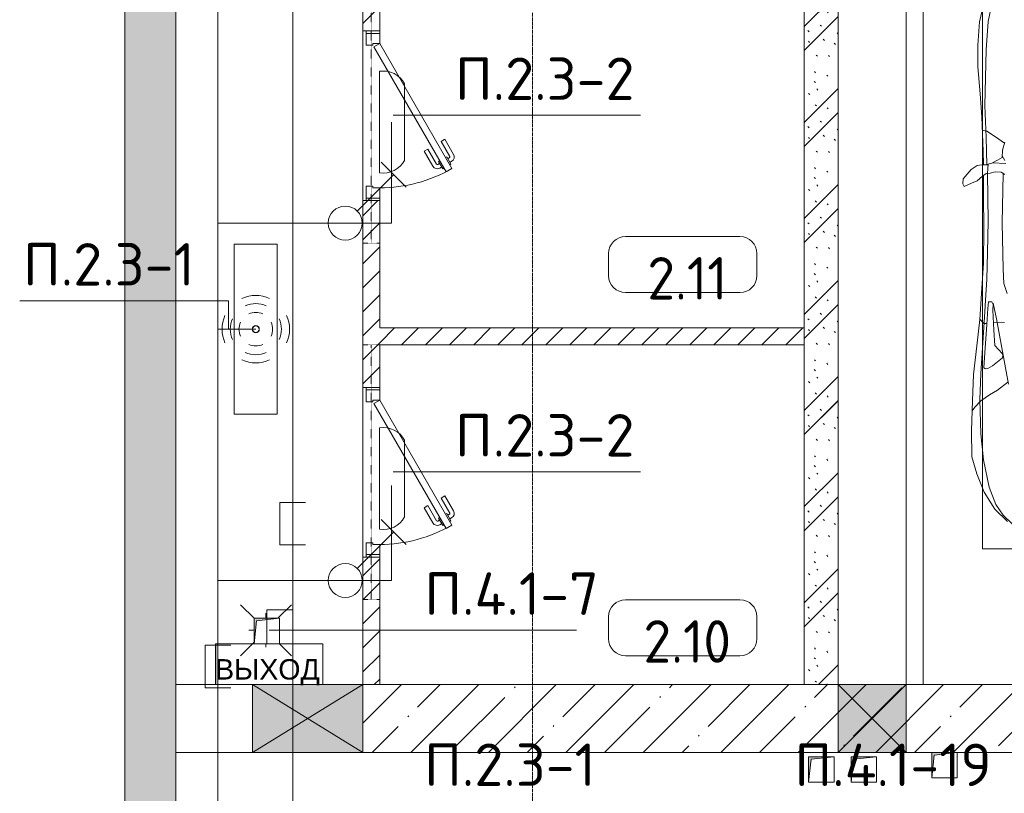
# Model space of a CAD drawing. Header units: millimetres. Extents: x -32229 to 170644, y -13689 to 125138.
# Tile 4 of 208: x -16485 to -10687, y 39409 to 43966. Entities that reach past the tile are written whole.
import ezdxf

# ---------------------------------------------------------------- set-up
doc = ezdxf.new("R2010")
doc.units = ezdxf.units.MM
doc.linetypes.add('3_ Штрих_ 1 х 1 мм', pattern=[2, 1, -1])
doc.linetypes.add('ADSK_Линия сетки', pattern=[25, 20, -2.5, 0, -2.5])
for name, color, linetype, lineweight in [('A-ANNO-NOTE', 7, 'Continuous', 18), ('A-AREA-IDEN', 7, 'Continuous', 9), ('A-DETL-GENF', 7, 'Continuous', 18), ('A-DETL-THIN', 7, 'Continuous', 9), ('A-DOOR', 7, 'Continuous', 18), ('A-DOOR-FRAM', 7, 'Continuous', 9), ('A-DOOR-OPNG', 7, 'Continuous', 18), ('A-FLOR', 7, 'Continuous', 18), ('A-GLAZ', 7, 'Continuous', 18), ('A-WALL', 7, 'Continuous', 18), ('A-WALL-PATT', 7, 'Continuous', 40), ('C-PRKG', 7, 'Continuous', 18), ('G-ANNO-TEXT', 7, 'Continuous', 9), ('I-WALL', 7, 'Continuous', 18), ('M-EQPM', 7, 'Continuous', 18), ('P-SANR-FIXT', 7, 'Continuous', 18), ('S-BEAM', 7, 'Continuous', 18), ('S-GRID', 7, 'Continuous', 9)]:
    doc.layers.add(name, color=color, linetype=linetype, lineweight=lineweight)
doc.layers.add('A-DETL', color=7, linetype='Continuous', lineweight=9, true_color=0x00a600)
doc.styles.add('Arial_1', font='arial.ttf', dxfattribs={"height": 120})
doc.styles.add('GOST Common_5', font='GOST_Common.ttf', dxfattribs={"height": 250})
doc.styles.add('ISOCPEUR', font='isocpeur.ttf', dxfattribs={"height": 250})
pattern_1 = [(45, (0, 0), (-228.0985, 228.0985), []), (45, (228.1, 0), (-228.0985, 228.0985), [403.225, -80.645, 6.706, -73.939])]
pattern_2 = [(45, (0, 0), (-70.71068, 70.71068), [])]

# ---------------------------------------------------------------- blocks, each defined once
blk = doc.blocks.new('АР_Дверь однопольная - 1000х2100h_850__Кладовая-4751203--01 ЭО')
at = {"layer": 'A-DOOR', "color": 253, "lineweight": 13, "true_color": 0xaaaaaa}
for p, q in [((311.1, 475), (-425, 50)), ((331.1, 440.4), (311.1, 475)), ((-405, 15.4), (331.1, 440.4)), ((-425, 50), (-405, 15.4))]:
    blk.add_line(p, q, dxfattribs=at)
at = {"layer": 'A-DOOR', "color": 253, "lineweight": 5, "true_color": 0xaaaaaa}
for p, q in [((138.9, 433.3), (227.7, 484.6)), ((285.5, 469.4), (242.2, 444.4)), ((274.6, 463.2), (268.6, 473.6)), ((289.5, 462.5), (285.5, 469.4)), ((151.4, 411.7), (138.9, 433.3)), ((151.4, 411.7), (240.2, 462.9)), ((242.2, 444.4), (246.2, 437.5)), ((253, 450.7), (247, 461.1)), ((313.5, 420.9), (270.2, 395.9)), ((302.6, 414.7), (308.7, 404.3)), ((309.5, 427.9), (313.5, 420.9)), ((196.4, 333.7), (285.2, 385)), ((208.9, 312.1), (297.7, 363.3)), ((270.2, 395.9), (266.2, 402.9)), ((281, 402.2), (287, 391.8)), ((196.4, 333.7), (208.9, 312.1))]:
    blk.add_line(p, q, dxfattribs=at)
for centre, radius, start, end in [((242.7, 458.6), 30, 30, 120), ((-425, 50), 850, 360, 30), ((242.7, 458.6), 4.99, 30, 120), ((282.7, 389.3), 4.99, 300, 30), ((282.7, 389.3), 30, 300, 30)]:
    blk.add_arc(centre, radius, start, end, dxfattribs=at)
at = {"layer": 'A-DOOR-FRAM', "color": 253, "lineweight": 13, "true_color": 0xaaaaaa}
for p, q in [((-485, 50), (-500, 50)), ((-425, 50), (-485, 50)), ((-485, 50), (-485, -30)), ((-425, 10), (-425, 50)), ((-415, 10), (-425, 10)), ((-415, -30), (-415, 10)), ((425, 10), (415, 10)), ((415, 10), (415, -30)), ((485, 50), (425, 50)), ((425, 50), (425, 10)), ((485, -30), (485, 50)), ((485, 50), (500, 50)), ((-485, -30), (-500, -30)), ((-485, -30), (-415, -30)), ((415, -30), (485, -30)), ((485, -30), (500, -30))]:
    blk.add_line(p, q, dxfattribs=at)
blk = doc.blocks.new('КР-Проем - Настраиваемый-V2--01 ЭО')
at = {"layer": 'A-DOOR-OPNG', "color": 253, "lineweight": 13, "true_color": 0xaaaaaa}
for p, q in [((-550, 200), (-100, 200)), ((-100, 200), (550, 200)), ((-550, -200), (-100, -200)), ((-100, -200), (550, -200))]:
    blk.add_line(p, q, dxfattribs=at)
blk = doc.blocks.new('АР_Машиноместо - 4900x2400_М__5300х2500_-V21--01 ЭО')
at = {"layer": 'A-DETL-GENF', "color": 254, "lineweight": 13, "true_color": 0xd4d4d4}
for p, q in [((507.4, -1274.3), (483.4, -1395.6)), ((483.4, -1395.6), (470.9, -1561.4)), ((470.9, -1561.4), (462.8, -1889.5)), ((462.8, -1889.5), (471.8, -2077.7)), ((471.8, -2077.7), (474.5, -2239.3)), ((483.3, -2571.4), (478, -2290)), ((570.6, -2291.4), (564.4, -2580.5)), ((477.8, -2754.7), (483.3, -2571.4)), ((564.4, -2580.5), (571.6, -2853.3)), ((473.9, -2913.7), (477.8, -2754.7)), ((571.6, -2853.3), (575.7, -2937.4)), ((466.3, -3036.3), (473.9, -2913.7)), ((575.7, -2937.4), (595.2, -2997.9)), ((462, -3136.6), (466.3, -3036.3)), ((512.5, -3053.2), (532.7, -3145.9)), ((439.5, -3468.5), (462, -3136.6)), ((532.7, -3145.9), (564, -3316.2)), ((564, -3316.2), (602.3, -3530.2)), ((434.2, -3623.7), (439.5, -3468.5)), ((438.6, -3823.4), (434.2, -3623.7)), ((454.7, -3976.8), (438.6, -3823.4)), ((488.6, -4138.1), (454.7, -3976.8)), ((527.8, -4239.8), (488.6, -4138.1)), ((571.5, -4303.1), (527.8, -4239.8)), ((625, -4354.8), (571.5, -4303.1))]:
    blk.add_line(p, q, dxfattribs=at)
at = {"layer": 'A-DETL-GENF', "color": 253, "lineweight": 13, "true_color": 0xaaaaaa}
for p, q in [((455.7, -1296.1), (430.8, -1396.6)), ((430.8, -1396.6), (422, -1534.1)), ((422, -1534.1), (422, -1662.9)), ((422, -1662.9), (434.8, -1820.7)), ((434.8, -1820.7), (444.9, -1956.8)), ((444.9, -1956.8), (453, -2159.1)), ((475.1, -2041), (447.5, -2034.4)), ((525.5, -2074.6), (475.1, -2041)), ((578.8, -2112.6), (525.5, -2074.6)), ((580.7, -2105.7), (567.1, -2153.8)), ((453, -2159.1), (455, -2238.9)), ((564.3, -2195.4), (536.7, -2211.8)), ((567.1, -2153.8), (564.3, -2195.4)), ((579.9, -2213.8), (564.9, -2186.5)), ((381.7, -2266.4), (417.4, -2243.4)), ((417.4, -2243.4), (445.1, -2238.7)), ((445.1, -2238.7), (481.8, -2239.5)), ((505.1, -2230), (467.5, -2239.2)), ((482, -2235.6), (479.1, -2288.7)), ((536.7, -2211.8), (505.1, -2230)), ((586.6, -2231.3), (510.1, -2227.1)), ((335.2, -2322.3), (381.7, -2266.4)), ((449.8, -2306.1), (417.4, -2333.8)), ((470, -2290), (449.8, -2306.1)), ((454.5, -2423.6), (456, -2301.1)), ((493.6, -2288.6), (470, -2290)), ((523.3, -2281.2), (493.6, -2288.6)), ((559, -2282.6), (523.3, -2281.2)), ((580.6, -2296), (559, -2282.6)), ((333.1, -2350.6), (335.2, -2322.3)), ((341.2, -2366.2), (333.1, -2350.6)), ((384.4, -2347.9), (341.2, -2366.2)), ((417.4, -2333.8), (384.4, -2347.9)), ((456.8, -2613.6), (454.5, -2423.6)), ((456.1, -2818.3), (456.8, -2613.6)), ((446, -2964.8), (456.1, -2818.3)), ((432.8, -3149.3), (446, -2964.8)), ((485.6, -3046.1), (480.8, -3085)), ((504.5, -3046.6), (485.6, -3046.1)), ((512.2, -3061.4), (504.5, -3046.6)), ((510.9, -3094.6), (512.2, -3061.4)), ((480.8, -3085), (474.8, -3179.9)), ((515.3, -3213.7), (510.9, -3094.6)), ((415.7, -3305.9), (432.8, -3149.3)), ((456.9, -3174.2), (432.9, -3148.3)), ((475.2, -3173.5), (456.9, -3174.2)), ((474.8, -3179.9), (462.2, -3347.3)), ((558.4, -3165.4), (513.6, -3168)), ((579.5, -3167.7), (558.4, -3165.4)), ((522.2, -3303.2), (515.3, -3213.7)), ((564.6, -3349.7), (522.2, -3303.2)), ((397.1, -3474.2), (415.7, -3305.9)), ((462.2, -3347.3), (456.6, -3434.5)), ((569.7, -3360.7), (564.6, -3349.7)), ((566.8, -3375.1), (569.7, -3360.7)), ((508, -3422.8), (566.8, -3375.1)), ((390.2, -3630), (397.1, -3474.2)), ((456.6, -3434.5), (466.2, -3441.1)), ((466.2, -3441.1), (481.5, -3439.1)), ((481.5, -3439.1), (508, -3422.8)), ((598.3, -3518.6), (537.9, -3567)), ((491.4, -3594.2), (438.6, -3629.8)), ((537.9, -3567), (491.4, -3594.2)), ((384, -3802.9), (390.2, -3630)), ((438.6, -3629.8), (403.8, -3665.5)), ((403.8, -3665.5), (388.1, -3688.4)), ((387.4, -3958.4), (384, -3802.9)), ((416.4, -4059.2), (387.4, -3958.4)), ((458.6, -4167), (416.4, -4059.2)), ((522.5, -4267.9), (458.6, -4167)), ((596.3, -4340.6), (522.5, -4267.9))]:
    blk.add_line(p, q, dxfattribs=at)
at = {"layer": 'C-PRKG', "color": 253, "lineweight": 13, "true_color": 0xaaaaaa}
for p, q in [((0, 0), (0, -5300)), ((450, -800), (450, -4500)), ((450, -4500), (2050, -4500))]:
    blk.add_line(p, q, dxfattribs=at)
blk = doc.blocks.new('АР_Канал вертикальный прямоугольный - ВК-5403405--01 ЭО')
at = {"layer": 'M-EQPM', "lineweight": 13, "true_color": 0xe2e2e2}
blk.add_hatch(color=254, dxfattribs=at).paths.add_polyline_path([(-75, -75), (-60, 60), (75, 75), (-75, 75)])
at = {"layer": 'M-EQPM', "color": 253, "lineweight": 13, "true_color": 0xaaaaaa}
for p, q in [((75, 75), (-75, 75)), ((-75, 75), (-75, -75)), ((75, 75), (-75, 75)), ((-75, 75), (-75, -75)), ((-75, -75), (-75, 75)), ((-75, 75), (75, 75)), ((-75, -75), (-60, 60)), ((-75, -75), (-60, 60)), ((-60, 60), (75, 75)), ((-60, 60), (75, 75)), ((75, -75), (75, 75)), ((75, 75), (75, -75)), ((-75, -75), (75, -75)), ((75, -75), (-75, -75))]:
    blk.add_line(p, q, dxfattribs=at)
blk = doc.blocks.new('АР_Канал вертикальный прямоугольный - ВК-5404565--01 ЭО')
at = {"layer": 'M-EQPM', "lineweight": 13, "true_color": 0xe2e2e2}
blk.add_hatch(color=254, dxfattribs=at).paths.add_polyline_path([(-75, -75), (-60, 60), (75, 75), (-75, 75)])
at = {"layer": 'M-EQPM', "color": 253, "lineweight": 13, "true_color": 0xaaaaaa}
for p, q in [((75, 75), (-75, 75)), ((-75, 75), (-75, -75)), ((75, 75), (-75, 75)), ((-75, 75), (-75, -75)), ((-75, -75), (-75, 75)), ((-75, 75), (75, 75)), ((-75, -75), (-60, 60)), ((-75, -75), (-60, 60)), ((-60, 60), (75, 75)), ((-60, 60), (75, 75)), ((75, -75), (75, 75)), ((75, 75), (75, -75)), ((-75, -75), (75, -75)), ((75, -75), (-75, -75))]:
    blk.add_line(p, q, dxfattribs=at)
blk = doc.blocks.new('АР_Отверстие прямоугольное - ОВВ-3662136--01 ЭО')
at = {"layer": 'A-GLAZ', "lineweight": 13, "true_color": 0xf0f0f0}
blk.add_hatch(color=7, dxfattribs=at).paths.add_polyline_path([(325, 200), (-75, 200), (-75, -200), (325, -200)])
at = {"layer": 'A-GLAZ', "color": 253, "lineweight": 5, "true_color": 0xaaaaaa}
for p, q in [((325, 200), (-75, -200)), ((-75, 200), (325, -200))]:
    blk.add_line(p, q, dxfattribs=at)
at = {"layer": 'A-GLAZ', "color": 253, "lineweight": 13, "true_color": 0xaaaaaa}
for p, q in [((325, 200), (-75, 200)), ((-75, 200), (-75, -200)), ((-75, 200), (-75, -200)), ((325, -200), (325, 200)), ((325, 200), (325, -200)), ((-75, -200), (325, -200))]:
    blk.add_line(p, q, dxfattribs=at)
blk = doc.blocks.new('АР_Отверстие прямоугольное - АПТ-4515036--01 ЭО')
at = {"layer": 'A-GLAZ', "lineweight": 13, "true_color": 0xf0f0f0}
blk.add_hatch(color=7, dxfattribs=at).paths.add_polyline_path([(450, 200), (-200, 200), (-200, -200), (450, -200)])
at = {"layer": 'A-GLAZ', "color": 253, "lineweight": 5, "true_color": 0xaaaaaa}
for p, q in [((450, 200), (-200, -200)), ((-200, 200), (450, -200))]:
    blk.add_line(p, q, dxfattribs=at)
at = {"layer": 'A-GLAZ', "color": 253, "lineweight": 13, "true_color": 0xaaaaaa}
for p, q in [((450, 200), (-200, 200)), ((-200, 200), (-200, -200)), ((-200, 200), (-200, -200)), ((450, -200), (450, 200)), ((450, 200), (450, -200)), ((-200, -200), (450, -200))]:
    blk.add_line(p, q, dxfattribs=at)
blk = doc.blocks.new('АР_Трап - 100-100-V96--01 ЭО')
at = {"layer": 'P-SANR-FIXT', "color": 253, "lineweight": 13, "true_color": 0xaaaaaa}
for p, q in [((-70, 70), (-150, 150)), ((70, 70), (150, 150)), ((0, 70), (0, 100)), ((-100, 0), (-70, 0)), ((80, 0), (100, 0)), ((-70, -70), (-150, -150)), ((0, -100), (0, -80)), ((80, -80), (150, -150))]:
    blk.add_line(p, q, dxfattribs=at)
blk = doc.blocks.new('АР_Перемычка - 100_Уx1_75x5__250-250-6683530--01 ЭО')
at = {"layer": 'S-BEAM', "color": 9, "linetype": '3_ Штрих_ 1 х 1 мм', "lineweight": 15, "true_color": 0xc4c4c4}
for p, q in [((-750, 50), (-750, -50)), ((750, 50), (750, -50)), ((-750, 0), (750, 0))]:
    blk.add_line(p, q, dxfattribs=at)
blk = doc.blocks.new('АР_Канал вертикальный прямоугольный - ВК-6260052--01 ЭО')
at = {"layer": 'M-EQPM', "lineweight": 13, "true_color": 0xe2e2e2}
blk.add_hatch(color=254, dxfattribs=at).paths.add_polyline_path([(-75, -75), (-60, 60), (75, 75), (-75, 75)])
at = {"layer": 'M-EQPM', "color": 253, "lineweight": 13, "true_color": 0xaaaaaa}
for p, q in [((75, 75), (-75, 75)), ((-75, 75), (-75, -75)), ((75, 75), (-75, 75)), ((-75, 75), (-75, -75)), ((-75, -75), (-75, 75)), ((-75, 75), (75, 75)), ((-75, -75), (-60, 60)), ((-75, -75), (-60, 60)), ((-60, 60), (75, 75)), ((-60, 60), (75, 75)), ((75, -75), (75, 75)), ((75, 75), (75, -75)), ((-75, -75), (75, -75)), ((75, -75), (-75, -75))]:
    blk.add_line(p, q, dxfattribs=at)
blk = doc.blocks.new('Наметкина 10_РД_АР_П_rvt-1--01 ЭО')
at = {"layer": 'A-WALL-PATT', "lineweight": 5, "true_color": 0xaaaaaa}
h = blk.add_hatch(dxfattribs=at)
h.set_pattern_fill('FP_1', color=253, style=0, pattern_type=2)
h.set_pattern_definition(pattern_1)
h.paths.add_polyline_path([(-15564.7, 36375), (-15564.7, 75350), (-15864.7, 75350), (-15864.7, 36375)])
h = blk.add_hatch(dxfattribs=at)
h.set_pattern_fill('FP_8', color=253, style=0, pattern_type=2)
h.set_pattern_definition(pattern_2)
h.paths.add_polyline_path([(-14364.7, 40050), (-14364.7, 40800), (-14464.7, 40800), (-14464.7, 40050)])
h.paths.add_polyline_path([(-14364.7, 41800), (-14364.7, 42900), (-14464.7, 42900), (-14464.7, 41800)])
h.paths.add_polyline_path([(-14364.7, 43900), (-14364.7, 44750), (-14464.7, 44750), (-14464.7, 43900)])
h.paths.add_polyline_path([(-14364.7, 45750), (-14364.7, 46250), (-14464.7, 46250), (-14464.7, 45750)])
h = blk.add_hatch(dxfattribs=at)
h.set_pattern_fill('FP_6', color=253, style=0, pattern_type=2)
h.set_pattern_definition([(135, (300.56, 377.28), (-565.6854, 6e-14), [10, -790]), (135, (349.8, 474.73), (-565.6854, 6e-14), [10, -790]), (135, (423.93, 473.06), (-565.6854, 6e-14), [10, -790]), (135, (229.92, 447.9), (-565.6854, 6e-14), [10, -790]), (135, (155.08, 447.9), (-565.6854, 6e-14), [10, -790]), (135, (114.9, 369.03), (-565.6854, 6e-14), [10, -790]), (135, (132.43, 285.8), (-565.6854, 6e-14), [10, -790]), (135, (214.66, 322), (-565.6854, 6e-14), [10, -790]), (135, (198.16, 261.88), (-565.6854, 6e-14), [10, -790]), (135, (45.2, 272.9), (-565.6854, 6e-14), [10, -790]), (135, (42.32, 336.16), (-565.6854, 6e-14), [10, -790]), (135, (92.26, 192.24), (-565.6854, 6e-14), [10, -790]), (135, (7.07, 149.2), (-565.6854, 6e-14), [10, -790]), (135, (80.6, 95.1), (-565.6854, 6e-14), [10, -790]), (135, (79.53, 36.94), (-565.6854, 6e-14), [10, -790]), (135, (153.87, 74.56), (-565.6854, 6e-14), [10, -790]), (135, (228.35, 124.8), (-565.6854, 6e-14), [10, -790]), (135, (279.75, 180.4), (-565.6854, 6e-14), [10, -790]), (135, (282.9, 31.63), (-565.6854, 6e-14), [10, -790]), (135, (377.38, 53.45), (-565.6854, 6e-14), [10, -790]), (135, (352.28, 102.7), (-565.6854, 6e-14), [10, -790]), (135, (354.05, 0), (-565.6854, 6e-14), [10, -790]), (135, (553.23, 16.45), (-565.6854, 6e-14), [10, -790]), (135, (542.38, 63.45), (-565.6854, 6e-14), [10, -790]), (135, (536.58, 239.3), (-565.6854, 6e-14), [10, -790]), (135, (475.85, 203.9), (-565.6854, 6e-14), [10, -790]), (135, (475.85, 316.54), (-565.6854, 6e-14), [10, -790]), (135, (520.8, 408.7), (-565.6854, 6e-14), [10, -790]), (135, (551.1, 470.8), (-565.6854, 6e-14), [10, -790]), (135, (235.25, 537.93), (-565.6854, 6e-14), [10, -790]), (135, (407.25, 547.65), (-565.6854, 6e-14), [10, -790]), (135, (94.5, 558.6), (-565.6854, 6e-14), [10, -790]), (135, (46.4, 532.3), (-565.6854, 6e-14), [10, -790]), (135, (85.56, 465.04), (-565.6854, 6e-14), [10, -790]), (135, (355.53, 181.14), (-565.6854, 6e-14), [10, -790]), (135, (362.23, 243.6), (-565.6854, 6e-14), [10, -790]), (135, (413.45, 344.1), (-565.6854, 6e-14), [10, -790]), (135, (286.3, 273.25), (-565.6854, 6e-14), [10, -790]), (135, (423.02, 263.72), (-565.6854, 6e-14), [10, -790]), (135, (162.94, 190.2), (-565.6854, 6e-14), [10, -790]), (135, (470.25, 120.93), (-565.6854, 6e-14), [10, -790]), (135, (484.48, 9.78), (-565.6854, 6e-14), [10, -790]), (45, (0, 212.13), (-565.6854, 0), []), (45, (212.13, 0), (-565.6854, 0), []), (45, (353.55, 0), (-565.6854, 0), []), (45, (0, 353.55), (-565.6854, 0), [])])
h.paths.add_polyline_path([(-11864.7, 40050), (-11664.7, 40050), (-11664.7, 46250), (-11864.7, 46250), (-11864.7, 40284.7)])
h = blk.add_hatch(dxfattribs=at)
h.set_pattern_fill('FP_8', color=253, style=0, pattern_type=2)
h.set_pattern_definition(pattern_2)
h.paths.add_polyline_path([(-11864.7, 42050), (-11864.7, 42150), (-14364.7, 42150), (-14364.7, 42050)])
h = blk.add_hatch(dxfattribs=at)
h.set_pattern_fill('FP_1', color=253, style=0, pattern_type=2)
h.set_pattern_definition(pattern_1)
h.paths.add_polyline_path([(-7164.7, 39650), (-5514.7, 39650), (-5514.7, 40050), (-14464.7, 40050), (-14464.7, 39650), (-7512.9, 39650)])
at = {"layer": 'A-FLOR', "color": 253, "lineweight": 13, "true_color": 0xaaaaaa}
for p, q in [((-11164.7, 40050), (-11164.7, 46250)), ((-11164.7, 40050), (-11164.7, 46250)), ((-14464.7, 43900), (-14464.7, 42900)), ((-14464.7, 42900), (-14464.7, 43900)), ((-14464.7, 41800), (-14464.7, 40800)), ((-14464.7, 40800), (-14464.7, 41800)), ((-14464.7, 40050), (-14464.7, 40284.7))]:
    blk.add_line(p, q, dxfattribs=at)
at = {"layer": 'A-WALL', "color": 253, "lineweight": 13, "true_color": 0xaaaaaa}
for p, q in [((-15864.7, 75350), (-15864.7, 36375)), ((-15564.7, 36375), (-15564.7, 58850)), ((-11664.7, 40050), (-14464.7, 40050)), ((-14464.7, 40050), (-14464.7, 39650)), ((-11264.7, 40050), (-11664.7, 40050)), ((-10364.7, 40050), (-11264.7, 40050)), ((-14464.7, 39650), (-11664.7, 39650)), ((-11664.7, 39650), (-11264.7, 39650)), ((-11264.7, 39650), (-10364.7, 39650))]:
    blk.add_line(p, q, dxfattribs=at)
at = {"layer": 'I-WALL', "color": 253, "lineweight": 13, "true_color": 0xaaaaaa}
for p, q in [((-11864.7, 46250), (-11864.7, 40050)), ((-11664.7, 40050), (-11664.7, 46250)), ((-14464.7, 44750), (-14464.7, 43900)), ((-14364.7, 43900), (-14364.7, 44150)), ((-14464.7, 43900), (-14364.7, 43900)), ((-14464.7, 42900), (-14464.7, 41800)), ((-14364.7, 42900), (-14464.7, 42900)), ((-14364.7, 42150), (-14364.7, 42900)), ((-11864.7, 42150), (-14364.7, 42150)), ((-11864.7, 42050), (-11864.7, 42150)), ((-14364.7, 41800), (-14364.7, 42050)), ((-14364.7, 42050), (-11864.7, 42050)), ((-14464.7, 41800), (-14364.7, 41800)), ((-14464.7, 40800), (-14464.7, 40050)), ((-14364.7, 40800), (-14464.7, 40800)), ((-14364.7, 40050), (-14364.7, 40800)), ((-14464.7, 40050), (-14364.7, 40050)), ((-11864.7, 40050), (-11664.7, 40050))]:
    blk.add_line(p, q, dxfattribs=at)
at = {"layer": 'A-DOOR', "color": 253, "lineweight": 13, "true_color": 0xaaaaaa, "rotation": 269.9999999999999}
for p in [(-14414.7, 43400), (-14414.7, 41300)]:
    blk.add_blockref('АР_Дверь однопольная - 1000х2100h_850__Кладовая-4751203--01 ЭО', p, dxfattribs=at)
at = {"layer": 'A-DOOR', "color": 253, "lineweight": 13, "true_color": 0xaaaaaa}
blk.add_blockref('КР-Проем - Настраиваемый-V2--01 ЭО', (-15014.7, 39850), dxfattribs=at)
at = {"layer": 'A-GLAZ', "color": 253, "lineweight": 13, "true_color": 0xaaaaaa, "rotation": 180}
for name, p in [('АР_Отверстие прямоугольное - АПТ-4515036--01 ЭО', (-14664.7, 39850)), ('АР_Отверстие прямоугольное - ОВВ-3662136--01 ЭО', (-11339.7, 39850))]:
    blk.add_blockref(name, p, dxfattribs=at)
at = {"layer": 'C-PRKG', "color": 253, "lineweight": 13, "true_color": 0xaaaaaa}
blk.add_blockref('АР_Машиноместо - 4900x2400_М__5300х2500_-V21--01 ЭО', (-11264.7, 45350), dxfattribs=at)
at = {"layer": 'M-EQPM', "color": 253, "lineweight": 13, "true_color": 0xaaaaaa}
for name, p in [('АР_Канал вертикальный прямоугольный - ВК-5404565--01 ЭО', (-15029.7, 40365)), ('АР_Канал вертикальный прямоугольный - ВК-6260052--01 ЭО', (-11764.7, 39550)), ('АР_Канал вертикальный прямоугольный - ВК-6260052--01 ЭО', (-11514.7, 39550)), ('АР_Канал вертикальный прямоугольный - ВК-5403405--01 ЭО', (-11039.7, 39575))]:
    blk.add_blockref(name, p, dxfattribs=at)
at = {"layer": 'P-SANR-FIXT', "color": 253, "lineweight": 13, "true_color": 0xaaaaaa}
blk.add_blockref('АР_Трап - 100-100-V96--01 ЭО', (-15034.7, 40370), dxfattribs=at)
blk.add_blockref('АР_Трап - 100-100-V96--01 ЭО', (-15034.7, 40370), dxfattribs=at)
at = {"layer": 'S-BEAM', "color": 253, "lineweight": 13, "true_color": 0xaaaaaa, "rotation": 269.9999999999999}
for p in [(-14414.7, 43400), (-14414.7, 41300)]:
    blk.add_blockref('АР_Перемычка - 100_Уx1_75x5__250-250-6683530--01 ЭО', p, dxfattribs=at)
blk = doc.blocks.new('Марка помещения 2 - Марка помещения 2-1605974--01 ЭО')
at = {"layer": 'A-AREA-IDEN', "color": 253, "true_color": 0xaaaaaa}
for p, q in [((-1.797, 0.841), (1.569, 0.841)), ((-2.297, -0.309), (-2.297, 0.341)), ((2.069, 0.341), (2.069, -0.309)), ((1.569, -0.809), (-1.797, -0.809))]:
    blk.add_line(p, q, dxfattribs=at)
for centre, start, end in [((-1.797, 0.341), 90, 180), ((1.569, 0.341), 0, 90), ((-1.797, -0.309), 180, 270), ((1.569, -0.309), 270, 360)]:
    blk.add_arc(centre, 0.5, start, end, dxfattribs=at)

msp = doc.modelspace()

# ---------------------------------------------------------------- linework, layer by layer
at = {"layer": 'A-ANNO-NOTE', "color": 5, "lineweight": 9, "true_color": 0x0000ff}
for p, q in [((-14365.6, 43064.3), (-14365.6, 43661.5)), ((-14218.2, 43588.8), (-14218.2, 43137)), ((-14356.9, 43126.8), (-14208.6, 42978.6)), ((-14496.8, 42838.6), (-14282.8, 43052.7)), ((-15221, 41642.9), (-15221, 42642.9)), ((-15221, 42642.9), (-14968.3, 42642.9)), ((-14968.3, 42642.9), (-14968.3, 41642.9)), ((-14968.3, 41642.9), (-15221, 41642.9)), ((-14365.6, 40964.3), (-14365.6, 41561.5)), ((-14218.2, 41488.8), (-14218.2, 41037)), ((-14356.9, 41022.1), (-14208.6, 40873.9)), ((-14496.8, 40733.9), (-14282.8, 40948))]:
    msp.add_line(p, q, dxfattribs=at)
at = {"layer": 'A-ANNO-NOTE', "color": 1, "lineweight": 9, "true_color": 0xff0000}
for p, q in [((-15330.9, 40290.5), (-14698.7, 40290.5)), ((-15330.9, 40050.5), (-15330.9, 40290.5)), ((-15330.3, 40050.9), (-15330.3, 40290.5)), ((-15330.3, 40290.5), (-14699.1, 40290.5)), ((-14699.1, 40290.5), (-14699.1, 40050.9)), ((-14698.7, 40290.5), (-14698.7, 40050.5)), ((-14698.7, 40050.5), (-15330.9, 40050.5)), ((-15330.3, 40050.9), (-14699.1, 40050.9))]:
    msp.add_line(p, q, dxfattribs=at)
at = {"layer": 'A-ANNO-NOTE', "color": 5, "lineweight": 9, "true_color": 0x0000ff}
for centre, radius in [((-14567.5, 42767.9), 100), ((-15095.4, 42142.9), 20), ((-15094.5, 42143.8), 20), ((-15094.5, 42142), 20), ((-15093.6, 42142.9), 20), ((-14567.5, 40663.2), 100)]:
    msp.add_circle(centre, radius, dxfattribs=at)
for centre, radius, start, end in [((-14343.5, 43520.5), 142.7, 28.57912, 98.90992), ((-14343.5, 43205.3), 142.7, 261.09008, 331.42088), ((-15094.5, 42142), 199.6, 66, 114), ((-15094.5, 42142), 151.5, 66, 114), ((-15093.6, 42142.9), 199.6, 156, 204), ((-15094.5, 42142), 99.8, 66, 114), ((-15095.4, 42142.9), 199.6, 336, 24), ((-15093.6, 42142.9), 151.5, 156, 204), ((-15093.6, 42142.9), 99.8, 156, 204), ((-15095.4, 42142.9), 99.8, 336, 24), ((-15095.4, 42142.9), 151.5, 336, 24), ((-15094.5, 42143.8), 99.8, 246, 294), ((-15094.5, 42143.8), 151.5, 246, 294), ((-15094.5, 42143.8), 199.6, 246, 294), ((-14343.5, 41420.5), 142.7, 28.57912, 98.90992), ((-14343.5, 41105.3), 142.7, 261.09008, 331.42088)]:
    msp.add_arc(centre, radius, start, end, dxfattribs=at)
at = {"layer": 'A-DETL', "color": 5, "true_color": 0x0000ff}
for p, q in [((-15317.2, 38911.2), (-15317.2, 57036.6)), ((-14294.7, 43362.9), (-14294.7, 42767.9)), ((-14294.7, 42767.9), (-15317.2, 42767.9)), ((-15094.7, 42142.9), (-15317.2, 42142.9)), ((-14294.7, 41222.9), (-14294.7, 40662.9)), ((-14294.7, 40662.9), (-15317.2, 40662.9)), ((-15242.2, 40281.2), (-15392.2, 40281.2)), ((-15392.2, 40281.2), (-15392.2, 40031.2)), ((-15392.2, 40031.2), (-15242.2, 40031.2))]:
    msp.add_line(p, q, dxfattribs=at)
at = {"layer": 'A-DETL', "color": 1, "true_color": 0xff0000}
for p, q in [((-14877.2, 56431.6), (-14877.2, 39296.2)), ((-14802.2, 41122), (-14952.2, 41122)), ((-14952.2, 41122), (-14952.2, 40872)), ((-14952.2, 40872), (-14802.2, 40872)), ((-15029.7, 40290), (-15029.7, 40490)), ((-15029.7, 40490), (-14877.2, 40490))]:
    msp.add_line(p, q, dxfattribs=at)
at = {"layer": 'A-DETL-THIN'}
for p, q in [((-14285.9, 43402.6), (-12829, 43402.6)), ((-15254.6, 42309.5), (-16484.6, 42309.5)), ((-15254.6, 42309.5), (-15254.6, 42142.9)), ((-14285.9, 41302.6), (-12829, 41302.6)), ((-15014.7, 40370), (-13205.7, 40370))]:
    msp.add_line(p, q, dxfattribs=at)
at = {"layer": 'S-GRID', "color": 253, "linetype": 'ADSK_Линия сетки', "true_color": 0xaaaaaa}
msp.add_line((-13464.7, -12088.9), (-13464.7, 125138.4), dxfattribs=at)

# ---------------------------------------------------------------- block references
at = {"lineweight": 5}
msp.add_blockref('Наметкина 10_РД_АР_П_rvt-1--01 ЭО', (0, 0), dxfattribs=at)
at = {"layer": 'A-AREA-IDEN', "color": 253, "true_color": 0xaaaaaa, "xscale": 199.9999999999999, "yscale": 199.9999999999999, "zscale": 199.9999999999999}
for p in [(-12557.4, 42519.9), (-12557.4, 40381.1)]:
    msp.add_blockref('Марка помещения 2 - Марка помещения 2-1605974--01 ЭО', p, dxfattribs=at)

# ---------------------------------------------------------------- texts
at = {"layer": 'A-ANNO-NOTE', "color": 1, "lineweight": 9, "true_color": 0xff0000, "insert": (-15025.8, 40122.1), "char_height": 120, "width": 648, "attachment_point": 5, "line_spacing_factor": 0.936439, "style": 'Arial_1'}
msp.add_mtext('\\pt20.0004,39.9996,60,80.0004,99.9996,120,140.0004,159.9996,180,200.0004,219.9996,240,260.0004,279.9996,300,320.0004,339.9996,360,380.0004,399.9996,420,440.0004,459.9996,480,500.0004,519.9996,540,560.0004,579.9996,600,620.0004,639.9996;ВЫХОД', dxfattribs=at)
at = {"layer": 'A-AREA-IDEN', "color": 253, "true_color": 0xaaaaaa, "char_height": 250, "attachment_point": 5, "line_spacing_factor": 1.022766, "style": 'GOST Common_5'}
for s, insert, width in [('\\pt100,200,300,400,500,600,700,800,900,1000,1100,1200,1300,1400,1500,1600,1700,1800,1900,2000,2100,2200,2300,2400,2500,2600,2700,2800,2900,3000,3100,3200;2.11', (-12552.9, 42442.5), 542), ('\\pt100,200,300,400,500,600,700,800,900,1000,1100,1200,1300,1400,1500,1600,1700,1800,1900,2000,2100,2200,2300,2400,2500,2600,2700,2800,2900,3000,3100,3200;2.10', (-12553.9, 40303.7), 596)]:
    msp.add_mtext(s, dxfattribs=dict(at, insert=insert, width=width))
at = {"layer": 'G-ANNO-TEXT', "char_height": 250, "line_spacing_factor": 1.139951, "style": 'ISOCPEUR'}
for s, insert, width, attachment_point in [('\\pt600,1200,1800,2400,3000,3600,4200,4800,5400,6000,6600,7200,7800,8400,9000,9600,10200,10800,11400,12000,12600,13200,13800,14400,15000,15600,16200,16800,17400,18000,18600,19200;П.2.3-2', (-13921.3, 43742.9), 1068.58, 1), ('\\pt600,1200,1800,2400,3000,3600,4200,4800,5400,6000,6600,7200,7800,8400,9000,9600,10200,10800,11400,12000,12600,13200,13800,14400,15000,15600,16200,16800,17400,18000,18600,19200;П.2.3-1', (-16464.7, 42649.8), 1016.06, 1), ('\\pt600,1200,1800,2400,3000,3600,4200,4800,5400,6000,6600,7200,7800,8400,9000,9600,10200,10800,11400,12000,12600,13200,13800,14400,15000,15600,16200,16800,17400,18000,18600,19200;П.2.3-2', (-13921.3, 41642.9), 1068.58, 1), ('\\pt600,1200,1800,2400,3000,3600,4200,4800,5400,6000,6600,7200,7800,8400,9000,9600,10200,10800,11400,12000,12600,13200,13800,14400,15000,15600,16200,16800,17400,18000,18600,19200;П.4.1-7', (-14101.9, 40710.3), 1042.32, 1), ('\\pt600,1200,1800,2400,3000,3600,4200,4800,5400,6000,6600,7200,7800,8400,9000,9600,10200,10800,11400,12000,12600,13200,13800,14400,15000,15600,16200,16800,17400,18000,18600,19200;П.2.3-1', (-14102.9, 39702.9), 1016.06, 1), ('\\pt600,1200,1800,2400,3000,3600,4200,4800,5400,6000,6600,7200,7800,8400,9000,9600,10200,10800,11400,12000,12600,13200,13800,14400,15000,15600,16200,16800,17400,18000,18600,19200;П.4.1-19', (-10761, 39702), 1149.38, 3)]:
    msp.add_mtext(s, dxfattribs=dict(at, insert=insert, width=width, attachment_point=attachment_point))

doc.saveas('drawing.dxf')
